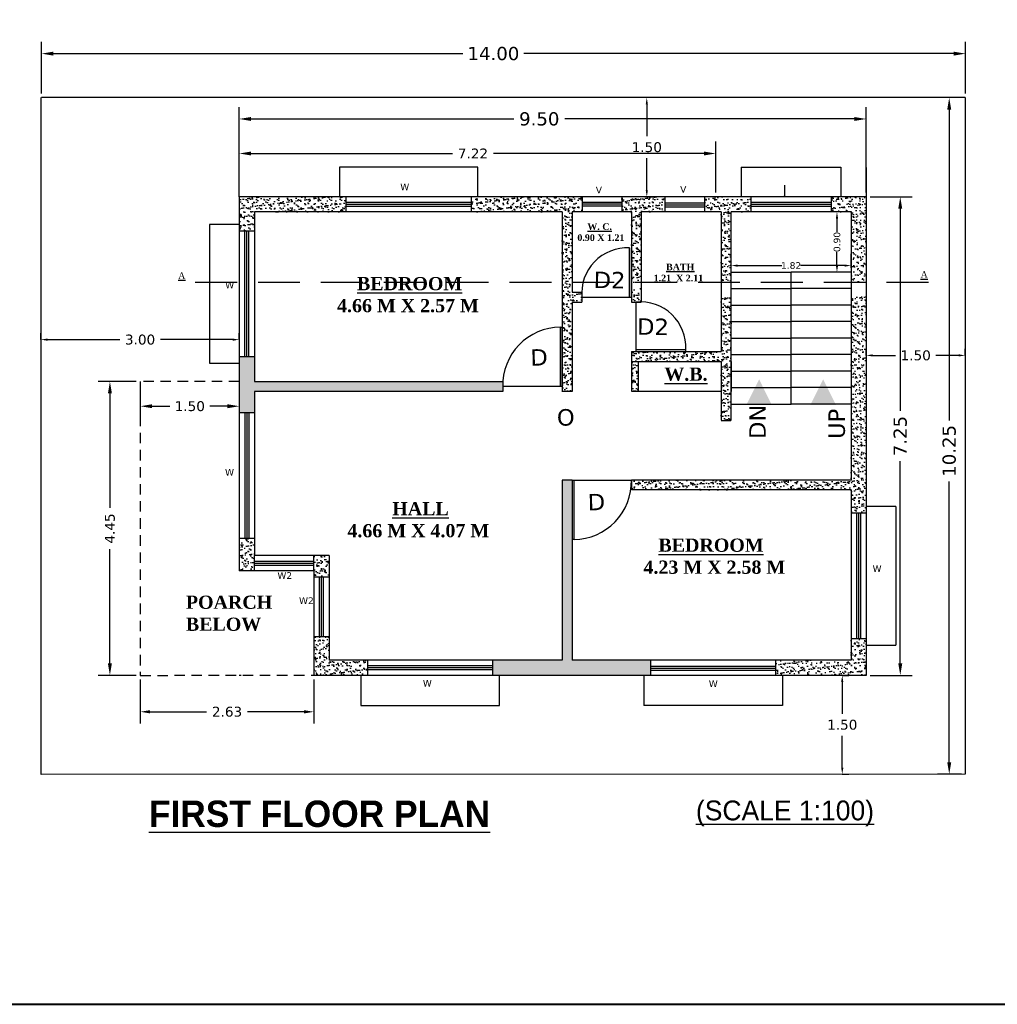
# Model space of a CAD drawing. Header units: millimetres. Extents: x 508 to 1792, y -198 to 270.
# Tile 3 of 9: x 1748 to 1763, y 69 to 84. Entities that reach past the tile are written whole.
import ezdxf

# ---------------------------------------------------------------- set-up
doc = ezdxf.new("R2010")
doc.units = ezdxf.units.MM
doc.linetypes.add('DASHED2', pattern=[9.525, 6.35, -3.175])
doc.styles.get("Standard").update_dxf_attribs({"font": 'verdana.ttf', "height": 0.8})
doc.dimstyles.get("Standard").update_dxf_attribs({"dimtxt": 0.8, "dimasz": 0.18, "dimexe": 0.18, "dimexo": 0.0625, "dimgap": 0.09, "dimtad": 0, "dimtih": 1, "dimtoh": 1, "dimzin": 0, "dimdsep": 46, "dimtxsty": 'Standard', "dimcen": 0.09, "dimadec": 0, "dimazin": 0, "dimtfac": 1, "dimtofl": 0, "dimtmove": 0, "dimatfit": 3, "dimfxl": 1, "dimtolj": 1, "dimtzin": 0, "dimarcsym": 0})
pattern_1 = [(37.5, (148.53607, 127.93292), (-0.0032000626, 0.0978826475), [0, -0.077216, 0, -0.08636, 0, -0.08255]), (7.5, (148.53607, 127.93292), (0.089904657, 0.14336502), [0, -0.041656, 0, -0.069596, 0, -0.02667]), (327.5, (148.47359, 127.93292), (0.158198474, 0.000287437), [0, -0.0254, 0, -0.09144, 0, -0.11938]), (317.5, (148.47359, 127.93292), (0.15271129, 0.044585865), [0, -0.0127, 0, -0.059944, 0, -0.06858])]
pattern_2 = [(37.5, (119.20225, 129.33045), (-0.0032000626, 0.0978826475), [0, -0.077216, 0, -0.08636, 0, -0.08255]), (7.5, (119.20225, 129.33045), (0.089904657, 0.14336502), [0, -0.041656, 0, -0.069596, 0, -0.02667]), (327.5, (119.13977, 129.33045), (0.158198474, 0.000287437), [0, -0.0254, 0, -0.09144, 0, -0.11938]), (317.5, (119.13977, 129.33045), (0.15271129, 0.044585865), [0, -0.0127, 0, -0.059944, 0, -0.06858])]
pattern_3 = [(37.5, (134.91766, 129.33337), (-0.0032000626, 0.0978826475), [0, -0.077216, 0, -0.08636, 0, -0.08255]), (7.5, (134.91766, 129.33337), (0.089904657, 0.14336502), [0, -0.041656, 0, -0.069596, 0, -0.02667]), (327.5, (134.85517, 129.33337), (0.158198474, 0.000287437), [0, -0.0254, 0, -0.09144, 0, -0.11938]), (317.5, (134.85517, 129.33337), (0.15271129, 0.044585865), [0, -0.0127, 0, -0.059944, 0, -0.06858])]

# ---------------------------------------------------------------- blocks, each defined once
blk = doc.blocks.new('*D207')
at = {"color": 0, "lineweight": -2, "transparency": 16777216}
for p, q in [((1751.775, 81.182), (1751.775, 81.955)), ((1758.995, 81.182), (1758.995, 81.955)), ((1751.955, 81.775), (1755.006, 81.775)), ((1758.815, 81.775), (1755.626, 81.775))]:
    blk.add_line(p, q, dxfattribs=at)
at = {"color": 0, "transparency": 16777216}
for points in [[(1751.955, 81.805), (1751.955, 81.745), (1751.775, 81.775)], [(1758.815, 81.805), (1758.815, 81.745), (1758.995, 81.775)]]:
    blk.add_solid(points, dxfattribs=at)
at = {"layer": 'Defpoints', "color": 0, "transparency": 16777216}
for p in [(1751.775, 81.775), (1751.775, 81.119), (1758.995, 81.119)]:
    blk.add_point(p, dxfattribs=at)
at = {"color": 0, "lineweight": 25, "transparency": 16777216, "insert": (1755.316, 81.775), "char_height": 0.8, "attachment_point": 5}
blk.add_mtext('\\A1;{\\H0.1875x;7.22}', dxfattribs=at)
blk = doc.blocks.new('*D208')
at = {"color": 0, "lineweight": -2, "transparency": 16777216}
for p, q in [((1751.775, 81.182), (1751.775, 82.478)), ((1761.275, 81.182), (1761.275, 82.478)), ((1751.955, 82.298), (1755.936, 82.298)), ((1761.095, 82.298), (1756.707, 82.298))]:
    blk.add_line(p, q, dxfattribs=at)
at = {"color": 0, "transparency": 16777216}
for points in [[(1751.955, 82.328), (1751.955, 82.268), (1751.775, 82.298)], [(1761.095, 82.328), (1761.095, 82.268), (1761.275, 82.298)]]:
    blk.add_solid(points, dxfattribs=at)
at = {"layer": 'Defpoints', "color": 0, "transparency": 16777216}
for p in [(1761.275, 82.298), (1751.775, 81.119), (1761.275, 81.119)]:
    blk.add_point(p, dxfattribs=at)
at = {"color": 0, "lineweight": 25, "transparency": 16777216, "insert": (1756.321, 82.298), "char_height": 0.8, "attachment_point": 5}
blk.add_mtext('\\A1;{\\H0.25x;9.50}', dxfattribs=at)
blk = doc.blocks.new('*D209')
at = {"color": 0, "lineweight": -2, "transparency": 16777216}
for p, q in [((1748.779, 82.683), (1748.779, 83.468)), ((1762.779, 82.683), (1762.779, 83.468)), ((1748.959, 83.288), (1755.164, 83.288)), ((1762.599, 83.288), (1756.088, 83.288))]:
    blk.add_line(p, q, dxfattribs=at)
at = {"color": 0, "transparency": 16777216}
for points in [[(1748.959, 83.318), (1748.959, 83.258), (1748.779, 83.288)], [(1762.599, 83.318), (1762.599, 83.258), (1762.779, 83.288)]]:
    blk.add_solid(points, dxfattribs=at)
at = {"layer": 'Defpoints', "color": 0, "transparency": 16777216}
for p in [(1748.779, 83.288), (1748.779, 82.621), (1762.779, 82.621)]:
    blk.add_point(p, dxfattribs=at)
at = {"color": 0, "transparency": 16777216, "insert": (1755.626, 83.288), "char_height": 0.8, "attachment_point": 5}
blk.add_mtext('\\A1;{\\H0.25x;14.00}', dxfattribs=at)
blk = doc.blocks.new('*D210')
at = {"color": 0, "lineweight": -2, "transparency": 16777216}
for p, q in [((1762.717, 82.621), (1762.353, 82.621)), ((1762.533, 82.441), (1762.533, 77.731)), ((1762.533, 72.551), (1762.533, 76.808)), ((1762.717, 72.371), (1762.353, 72.371))]:
    blk.add_line(p, q, dxfattribs=at)
at = {"color": 0, "transparency": 16777216}
for points in [[(1762.503, 82.441), (1762.563, 82.441), (1762.533, 82.621)], [(1762.503, 72.551), (1762.563, 72.551), (1762.533, 72.371)]]:
    blk.add_solid(points, dxfattribs=at)
at = {"layer": 'Defpoints', "color": 0, "transparency": 16777216}
for p in [(1762.779, 82.621), (1762.533, 72.371), (1762.779, 72.371)]:
    blk.add_point(p, dxfattribs=at)
at = {"color": 0, "transparency": 16777216, "insert": (1762.533, 77.27), "char_height": 0.8, "attachment_point": 5, "rotation": 90}
blk.add_mtext('\\A1;{\\H0.25x;10.25}', dxfattribs=at)
blk = doc.blocks.new('*D211')
at = {"color": 0, "lineweight": -2, "ltscale": 0.25, "transparency": 16777216}
for p, q in [((1761.337, 81.119), (1761.971, 81.119)), ((1761.791, 80.939), (1761.791, 77.876)), ((1761.791, 74.049), (1761.791, 77.112)), ((1761.337, 73.869), (1761.971, 73.869))]:
    blk.add_line(p, q, dxfattribs=at)
at = {"color": 0, "ltscale": 0.25, "transparency": 16777216}
for points in [[(1761.761, 80.939), (1761.821, 80.939), (1761.791, 81.119)], [(1761.761, 74.049), (1761.821, 74.049), (1761.791, 73.869)]]:
    blk.add_solid(points, dxfattribs=at)
at = {"layer": 'Defpoints', "color": 0, "ltscale": 0.25, "transparency": 16777216}
for p in [(1761.275, 81.119), (1761.275, 73.869), (1761.791, 73.869)]:
    blk.add_point(p, dxfattribs=at)
at = {"color": 0, "ltscale": 0.25, "transparency": 16777216, "insert": (1761.791, 77.494), "char_height": 0.8, "attachment_point": 5, "rotation": 90}
blk.add_mtext('\\A1;{\\H0.25x;7.25}', dxfattribs=at)
blk = doc.blocks.new('*D177')
at = {"color": 0, "lineweight": -2, "ltscale": 0.25, "transparency": 16777216}
for p, q in [((1759.227, 80.042), (1759.227, 80.257)), ((1761.047, 80.042), (1761.047, 80.257)), ((1759.327, 80.077), (1759.994, 80.077)), ((1760.947, 80.077), (1760.279, 80.077))]:
    blk.add_line(p, q, dxfattribs=at)
at = {"color": 0, "ltscale": 0.25, "transparency": 16777216}
for points in [[(1759.327, 80.093), (1759.327, 80.06), (1759.227, 80.077)], [(1760.947, 80.093), (1760.947, 80.06), (1761.047, 80.077)]]:
    blk.add_solid(points, dxfattribs=at)
at = {"layer": 'Defpoints', "color": 0, "ltscale": 0.25, "transparency": 16777216}
for p in [(1759.227, 79.979), (1761.047, 80.077), (1761.047, 79.979)]:
    blk.add_point(p, dxfattribs=at)
at = {"color": 0, "ltscale": 0.25, "transparency": 16777216, "insert": (1760.137, 80.077), "char_height": 0.8, "attachment_point": 5}
blk.add_mtext('\\A1;{\\H0.125x;1.82}', dxfattribs=at)
blk = doc.blocks.new('*D178')
at = {"color": 0, "lineweight": -2, "ltscale": 0.25, "transparency": 16777216}
for p, q in [((1760.98, 80.889), (1760.652, 80.889)), ((1760.832, 80.789), (1760.832, 80.581)), ((1760.832, 80.079), (1760.832, 80.287)), ((1760.98, 79.979), (1760.652, 79.979))]:
    blk.add_line(p, q, dxfattribs=at)
at = {"color": 0, "ltscale": 0.25, "transparency": 16777216}
for points in [[(1760.815, 80.789), (1760.849, 80.789), (1760.832, 80.889)], [(1760.815, 80.079), (1760.849, 80.079), (1760.832, 79.979)]]:
    blk.add_solid(points, dxfattribs=at)
at = {"layer": 'Defpoints', "color": 0, "ltscale": 0.25, "transparency": 16777216}
for p in [(1760.832, 80.889), (1761.043, 80.889), (1761.043, 79.979)]:
    blk.add_point(p, dxfattribs=at)
at = {"color": 0, "ltscale": 0.25, "transparency": 16777216, "insert": (1760.832, 80.434), "char_height": 0.8, "attachment_point": 5, "rotation": 90}
blk.add_mtext('\\A1;{\\H0.125x;0.90}', dxfattribs=at)
blk = doc.blocks.new('*D180')
at = {"color": 0, "lineweight": -2, "transparency": 16777216}
for p, q in [((1760.912, 73.869), (1761.012, 73.869)), ((1760.912, 73.769), (1760.912, 73.288)), ((1760.912, 72.471), (1760.912, 72.952)), ((1760.912, 72.371), (1761.012, 72.371))]:
    blk.add_line(p, q, dxfattribs=at)
at = {"color": 0, "transparency": 16777216}
for points in [[(1760.928, 73.769), (1760.895, 73.769), (1760.912, 73.869)], [(1760.929, 72.471), (1760.895, 72.471), (1760.912, 72.371)]]:
    blk.add_solid(points, dxfattribs=at)
at = {"layer": 'Defpoints', "color": 0, "transparency": 16777216}
for p in [(1760.912, 73.869), (1760.912, 72.371), (1760.912, 72.371)]:
    blk.add_point(p, dxfattribs=at)
at = {"color": 0, "lineweight": 25, "transparency": 16777216, "insert": (1760.912, 73.12), "char_height": 0.8, "attachment_point": 5}
blk.add_mtext('\\A1;{\\H0.1875x;1.50}', dxfattribs=at)
blk = doc.blocks.new('*D181')
at = {"color": 0, "lineweight": -2, "transparency": 16777216}
for p, q in [((1761.275, 78.716), (1761.275, 78.816)), ((1762.775, 78.716), (1762.775, 78.816)), ((1761.375, 78.716), (1761.721, 78.716)), ((1762.675, 78.716), (1762.328, 78.716))]:
    blk.add_line(p, q, dxfattribs=at)
at = {"color": 0, "transparency": 16777216}
for points in [[(1761.375, 78.733), (1761.375, 78.699), (1761.275, 78.716)], [(1762.675, 78.733), (1762.675, 78.699), (1762.775, 78.716)]]:
    blk.add_solid(points, dxfattribs=at)
at = {"layer": 'Defpoints', "color": 0, "transparency": 16777216}
for p in [(1761.275, 78.716), (1762.775, 78.716), (1762.775, 78.716)]:
    blk.add_point(p, dxfattribs=at)
at = {"color": 0, "lineweight": 25, "transparency": 16777216, "insert": (1762.025, 78.716), "char_height": 0.8, "attachment_point": 5}
blk.add_mtext('\\A1;{\\H0.1875x;1.50}', dxfattribs=at)
blk = doc.blocks.new('*D182')
at = {"color": 0, "lineweight": -2, "transparency": 16777216}
for p, q in [((1757.95, 82.621), (1757.85, 82.621)), ((1757.95, 82.521), (1757.95, 82.038)), ((1757.95, 81.219), (1757.95, 81.702)), ((1757.95, 81.119), (1758.05, 81.119))]:
    blk.add_line(p, q, dxfattribs=at)
at = {"color": 0, "transparency": 16777216}
for points in [[(1757.934, 82.521), (1757.967, 82.521), (1757.95, 82.621)], [(1757.934, 81.219), (1757.967, 81.219), (1757.95, 81.119)]]:
    blk.add_solid(points, dxfattribs=at)
at = {"layer": 'Defpoints', "color": 0, "transparency": 16777216}
for p in [(1757.95, 82.621), (1757.95, 82.621), (1757.95, 81.119)]:
    blk.add_point(p, dxfattribs=at)
at = {"color": 0, "lineweight": 25, "transparency": 16777216, "insert": (1757.95, 81.87), "char_height": 0.8, "attachment_point": 5}
blk.add_mtext('\\A1;{\\H0.1875x;1.50}', dxfattribs=at)
blk = doc.blocks.new('*D183')
at = {"color": 0, "lineweight": -2, "transparency": 16777216}
for p, q in [((1748.77, 78.955), (1748.77, 79.055)), ((1748.87, 78.955), (1749.963, 78.955)), ((1751.675, 78.955), (1750.581, 78.955)), ((1751.775, 78.955), (1751.775, 79.055))]:
    blk.add_line(p, q, dxfattribs=at)
at = {"color": 0, "transparency": 16777216}
for points in [[(1748.87, 78.972), (1748.87, 78.938), (1748.77, 78.955)], [(1751.675, 78.971), (1751.675, 78.938), (1751.775, 78.955)]]:
    blk.add_solid(points, dxfattribs=at)
at = {"layer": 'Defpoints', "color": 0, "transparency": 16777216}
for p in [(1748.77, 78.955), (1748.77, 78.955), (1751.775, 78.955)]:
    blk.add_point(p, dxfattribs=at)
at = {"color": 0, "lineweight": 25, "transparency": 16777216, "insert": (1750.272, 78.955), "char_height": 0.8, "attachment_point": 5}
blk.add_mtext('\\A1;{\\H0.1875x;3.00}', dxfattribs=at)
blk = doc.blocks.new('*D204')
at = {"color": 0, "lineweight": -2, "transparency": 16777216}
for p, q in [((1750.275, 78.224), (1750.275, 77.766)), ((1751.775, 78.224), (1751.775, 77.766)), ((1750.455, 77.946), (1750.721, 77.946)), ((1751.595, 77.946), (1751.328, 77.946))]:
    blk.add_line(p, q, dxfattribs=at)
at = {"color": 0, "transparency": 16777216}
for points in [[(1750.455, 77.976), (1750.455, 77.916), (1750.275, 77.946)], [(1751.595, 77.976), (1751.595, 77.916), (1751.775, 77.946)]]:
    blk.add_solid(points, dxfattribs=at)
at = {"layer": 'Defpoints', "color": 0, "transparency": 16777216}
for p in [(1750.275, 78.287), (1751.775, 78.287), (1750.275, 77.946)]:
    blk.add_point(p, dxfattribs=at)
at = {"color": 0, "lineweight": 25, "transparency": 16777216, "insert": (1751.025, 77.946), "char_height": 0.8, "attachment_point": 5}
blk.add_mtext('\\A1;{\\H0.1875x;1.50}', dxfattribs=at)
blk = doc.blocks.new('*D205')
at = {"color": 0, "lineweight": -2, "transparency": 16777216}
for p, q in [((1750.212, 78.319), (1749.635, 78.319)), ((1749.815, 78.139), (1749.815, 76.407)), ((1749.815, 74.049), (1749.815, 75.781)), ((1750.212, 73.869), (1749.635, 73.869))]:
    blk.add_line(p, q, dxfattribs=at)
at = {"color": 0, "transparency": 16777216}
for points in [[(1749.785, 78.139), (1749.845, 78.139), (1749.815, 78.319)], [(1749.785, 74.049), (1749.845, 74.049), (1749.815, 73.869)]]:
    blk.add_solid(points, dxfattribs=at)
at = {"layer": 'Defpoints', "color": 0, "transparency": 16777216}
for p in [(1750.275, 78.319), (1749.815, 73.869), (1750.275, 73.869)]:
    blk.add_point(p, dxfattribs=at)
at = {"color": 0, "transparency": 16777216, "insert": (1749.815, 76.094), "char_height": 0.8, "attachment_point": 5, "rotation": 90}
blk.add_mtext('\\A1;{\\H0.1875x;4.45}', dxfattribs=at)
blk = doc.blocks.new('*D206')
at = {"layer": 'Defpoints', "color": 0, "lineweight": -2, "transparency": 16777216}
for p, q in [((1750.275, 73.807), (1750.275, 73.137)), ((1752.905, 73.807), (1752.905, 73.137)), ((1750.425, 73.317), (1751.281, 73.317)), ((1752.755, 73.317), (1751.898, 73.317))]:
    blk.add_line(p, q, dxfattribs=at)
at = {"layer": 'Defpoints', "color": 0, "transparency": 16777216}
for p in [(1750.275, 73.869), (1752.905, 73.869), (1750.275, 73.317)]:
    blk.add_point(p, dxfattribs=at)
for points in [[(1750.425, 73.342), (1750.425, 73.292), (1750.275, 73.317)], [(1752.755, 73.342), (1752.755, 73.292), (1752.905, 73.317)]]:
    blk.add_solid(points, dxfattribs=at)
at = {"layer": 'Defpoints', "color": 0, "transparency": 16777216, "insert": (1751.59, 73.317), "char_height": 0.8, "attachment_point": 5}
blk.add_mtext('\\A1;{\\H0.1875x;2.63}', dxfattribs=at)

msp = doc.modelspace()

# ---------------------------------------------------------------- hatches: boundary and pattern name
at = {"ltscale": 0.25}
h = msp.add_hatch(dxfattribs=at)
h.set_pattern_fill('AR-SAND', color=250, scale=0.002)
h.set_pattern_definition(pattern_1)
h.paths.add_polyline_path([(1752.005, 80.889), (1753.392, 80.889), (1753.392, 81.119), (1751.775, 81.119), (1751.775, 80.599), (1752.005, 80.599)])
h = msp.add_hatch(dxfattribs=at)
h.set_pattern_fill('AR-SAND', color=250, scale=0.002)
h.set_pattern_definition(pattern_1)
h.paths.add_polyline_path([(1756.667, 80.889), (1756.667, 79.739), (1756.817, 79.739), (1756.817, 80.889), (1756.971, 80.889), (1756.971, 81.119), (1755.292, 81.119), (1755.292, 80.889), (1755.615, 80.889)])
h = msp.add_hatch(dxfattribs=at)
h.set_pattern_fill('AR-SAND', color=250, scale=0.002)
h.set_pattern_definition(pattern_1)
h.paths.add_polyline_path([(1757.717, 80.889), (1757.717, 79.821), (1757.867, 79.821), (1757.867, 80.889), (1758.224, 80.889), (1758.224, 81.119), (1757.571, 81.119), (1757.571, 80.889)])
h = msp.add_hatch(dxfattribs=at)
h.set_pattern_fill('AR-SAND', color=250, scale=0.002)
h.set_pattern_definition(pattern_2)
h.paths.add_polyline_path([(1759.077, 79.82), (1759.227, 79.82), (1759.227, 80.889), (1759.532, 80.889), (1759.532, 81.119), (1758.995, 81.119), (1758.824, 81.119), (1758.824, 80.889), (1759.077, 80.889)])
h = msp.add_hatch(dxfattribs=at)
h.set_pattern_fill('AR-SAND', color=250, scale=0.002)
h.set_pattern_definition(pattern_2)
h.paths.add_polyline_path([(1761.047, 79.82), (1761.275, 79.82), (1761.275, 81.119), (1760.742, 81.119), (1760.742, 80.889), (1761.047, 80.889)])
h = msp.add_hatch(dxfattribs=at)
h.set_pattern_fill('AR-SAND', color=250, scale=0.002)
h.set_pattern_definition(pattern_1)
h.paths.add_polyline_path([(1756.817, 79.524), (1756.967, 79.524), (1756.967, 79.594, -0.029057), (1756.964, 79.674), (1756.817, 79.674), (1756.817, 79.739), (1756.667, 79.739), (1756.667, 78.169), (1756.817, 78.169)])
h = msp.add_hatch(dxfattribs=at)
h.set_pattern_fill('AR-SAND', color=250, scale=0.002)
h.set_pattern_definition(pattern_1)
h.paths.add_polyline_path([(1757.717, 79.594), (1757.717, 79.524), (1757.79, 79.524, -0.027802), (1757.867, 79.527), (1757.867, 79.739), (1757.717, 79.739)], flags=17)
h = msp.add_hatch(dxfattribs=at)
h.set_pattern_fill('AR-SAND', color=250, scale=0.002)
h.set_pattern_definition(pattern_3)
h.paths.add_polyline_path([(1759.227, 79.61), (1759.077, 79.61), (1759.077, 78.774), (1757.717, 78.774), (1757.717, 78.624), (1759.077, 78.624), (1759.077, 77.727), (1759.227, 77.727)])
h = msp.add_hatch(dxfattribs=at)
h.set_pattern_fill('AR-SAND', color=250, scale=0.002)
h.set_pattern_definition(pattern_3)
h.paths.add_polyline_path([(1761.275, 79.609), (1761.047, 79.609), (1761.046, 76.326), (1761.274, 76.326), (1761.275, 78.169)])
h = msp.add_hatch(dxfattribs=at)
h.set_pattern_fill('AR-SAND', color=250, scale=0.002)
h.set_pattern_definition(pattern_1)
h.paths.add_polyline_path([(1751.775, 77.846), (1752.005, 77.846), (1752.005, 78.169), (1755.767, 78.169), (1755.767, 78.244, -0.009439), (1755.767, 78.277), (1755.767, 78.319), (1752.005, 78.319), (1752.005, 78.699), (1751.775, 78.699)])
h = msp.add_hatch(dxfattribs=at)
h.set_pattern_fill('AR-SAND', color=250, scale=0.002)
h.set_pattern_definition(pattern_2)
h.paths.add_polyline_path([(1757.817, 78.624), (1757.717, 78.624), (1757.717, 78.174), (1757.817, 78.174)])
at = {"lineweight": 25}
h = msp.add_hatch(color=256, dxfattribs=at)
h.set_gradient(color1=(255, 0, 0), color2=(255, 61, 61), one_color=1, tint=0.62)
h.paths.add_polyline_path([(1759.652, 78.353), (1759.457, 77.963), (1759.847, 77.963)])
h = msp.add_hatch(color=256, dxfattribs=at)
h.set_gradient(color1=(255, 0, 0), color2=(255, 61, 61), one_color=1, tint=0.62)
h.paths.add_polyline_path([(1759.652, 78.353), (1759.457, 77.963), (1759.847, 77.963)])
h = msp.add_hatch(color=256, dxfattribs=at)
h.set_gradient(color1=(255, 0, 0), color2=(255, 61, 61), one_color=1, tint=0.62)
h.paths.add_polyline_path([(1760.622, 78.353), (1760.817, 77.963), (1760.427, 77.963)])
h = msp.add_hatch(color=256, dxfattribs=at)
h.set_gradient(color1=(255, 0, 0), color2=(255, 61, 61), one_color=1, tint=0.62)
h.paths.add_polyline_path([(1760.622, 78.353), (1760.817, 77.963), (1760.427, 77.963)])
at = {"ltscale": 0.25}
h = msp.add_hatch(dxfattribs=at)
h.set_pattern_fill('AR-SAND', color=250, scale=0.002)
h.set_pattern_definition(pattern_1)
h.paths.add_polyline_path([(1758.007, 74.099), (1756.817, 74.099), (1756.817, 76.309), (1756.817, 76.309), (1756.817, 77.208), (1756.817, 76.827), (1756.667, 76.827), (1756.667, 74.099), (1755.616, 74.099), (1755.616, 73.869), (1758.007, 73.869)])
h = msp.add_hatch(dxfattribs=at)
h.set_pattern_fill('AR-SAND', color=250, scale=0.002)
h.set_pattern_definition(pattern_3)
h.paths.add_polyline_path([(1761.045, 76.326), (1761.275, 76.326), (1761.275, 76.827), (1757.718, 76.827, -0.009433), (1757.718, 76.793), (1757.718, 76.677), (1761.045, 76.677)])
h = msp.add_hatch(dxfattribs=at)
h.set_pattern_fill('AR-SAND', color=250, scale=0.002)
h.set_pattern_definition(pattern_2)
h.paths.add_polyline_path([(1752.005, 75.946), (1751.775, 75.946), (1751.775, 75.454), (1752.005, 75.454)])
h = msp.add_hatch(dxfattribs=at)
h.set_pattern_fill('AR-SAND', color=250, scale=0.002)
h.set_pattern_definition(pattern_1)
h.paths.add_polyline_path([(1752.905, 75.487, -0.009419), (1752.905, 75.454), (1752.905, 75.354), (1753.135, 75.354), (1753.135, 75.684), (1752.905, 75.684)])
h = msp.add_hatch(dxfattribs=at)
h.set_pattern_fill('AR-SAND', color=250, scale=0.002)
h.set_pattern_definition(pattern_1)
h.paths.add_polyline_path([(1753.716, 73.869), (1753.716, 74.099), (1753.135, 74.099), (1753.135, 74.454), (1752.905, 74.454), (1752.905, 73.869)])
h = msp.add_hatch(dxfattribs=at)
h.set_pattern_fill('AR-SAND', color=250, scale=0.002)
h.set_pattern_definition(pattern_3)
h.paths.add_polyline_path([(1761.275, 73.869), (1761.275, 74.426), (1761.045, 74.426), (1761.045, 74.099), (1759.907, 74.099), (1759.907, 73.869)])

# ---------------------------------------------------------------- linework, layer by layer
at = {"color": 1, "lineweight": 25}
for p, q in [((1748.77, 82.621), (1748.769, 72.368)), ((1762.775, 82.621), (1748.779, 82.621)), ((1762.775, 82.621), (1762.775, 78.169)), ((1762.775, 78.169), (1762.775, 72.371)), ((1762.775, 72.371), (1748.781, 72.368))]:
    msp.add_line(p, q, dxfattribs=at)
at = {"lineweight": 25}
for p, q in [((1755.392, 81.569), (1753.292, 81.569)), ((1753.292, 81.569), (1753.292, 81.119)), ((1755.392, 81.119), (1755.392, 81.569)), ((1759.382, 81.569), (1760.892, 81.569)), ((1759.382, 81.569), (1759.382, 81.119)), ((1760.892, 81.569), (1760.892, 81.119)), ((1761.275, 81.564), (1761.275, 78.169)), ((1751.775, 81.119), (1751.775, 75.454)), ((1758.995, 81.119), (1751.775, 81.119)), ((1761.275, 81.119), (1758.995, 81.119)), ((1752.005, 80.889), (1752.005, 78.319)), ((1755.615, 80.889), (1752.005, 80.889)), ((1756.667, 80.889), (1755.615, 80.889)), ((1756.667, 80.889), (1756.667, 78.169)), ((1757.717, 80.889), (1756.817, 80.889)), ((1756.817, 80.889), (1756.817, 79.674)), ((1757.717, 80.889), (1757.717, 79.524)), ((1759.077, 80.889), (1757.867, 80.889)), ((1757.867, 80.889), (1757.867, 79.524)), ((1759.077, 80.889), (1759.077, 78.774)), ((1759.227, 77.729), (1759.227, 80.889)), ((1761.047, 80.889), (1759.227, 80.889)), ((1761.047, 80.889), (1761.047, 76.827)), ((1751.325, 80.699), (1751.325, 78.599)), ((1751.775, 80.699), (1751.325, 80.699)), ((1759.227, 79.979), (1760.137, 79.979)), ((1759.227, 79.979), (1760.112, 79.979)), ((1760.137, 77.979), (1760.137, 79.979)), ((1760.137, 77.979), (1760.137, 79.979)), ((1760.137, 77.979), (1760.137, 79.979)), ((1761.047, 79.979), (1760.137, 79.979)), ((1760.137, 77.979), (1760.137, 79.979)), ((1761.047, 79.979), (1760.162, 79.979)), ((1756.817, 79.674), (1756.967, 79.674)), ((1756.967, 79.674), (1756.967, 79.524)), ((1759.227, 79.729), (1760.137, 79.729)), ((1759.227, 79.729), (1760.112, 79.729)), ((1761.047, 79.729), (1760.137, 79.729)), ((1761.047, 79.729), (1760.162, 79.729)), ((1756.817, 79.524), (1756.817, 78.169)), ((1756.817, 79.524), (1756.967, 79.524)), ((1757.717, 79.524), (1757.867, 79.524)), ((1759.227, 79.479), (1760.137, 79.479)), ((1759.227, 79.479), (1760.137, 79.479)), ((1761.047, 79.479), (1760.137, 79.479)), ((1761.047, 79.479), (1760.137, 79.479)), ((1759.227, 79.229), (1760.137, 79.229)), ((1759.227, 79.229), (1760.137, 79.229)), ((1761.047, 79.229), (1760.137, 79.229)), ((1761.047, 79.229), (1760.137, 79.229)), ((1759.227, 78.979), (1760.137, 78.979)), ((1759.227, 78.979), (1760.137, 78.979)), ((1761.047, 78.979), (1760.137, 78.979)), ((1761.047, 78.979), (1760.137, 78.979)), ((1757.717, 78.774), (1757.717, 78.624)), ((1757.717, 78.774), (1759.077, 78.774)), ((1757.717, 78.774), (1757.867, 78.774)), ((1757.717, 78.624), (1759.077, 78.624)), ((1759.077, 78.624), (1759.077, 77.735)), ((1759.227, 78.729), (1760.137, 78.729)), ((1759.227, 78.624), (1759.227, 78.169)), ((1761.047, 78.729), (1760.137, 78.729)), ((1761.047, 78.729), (1760.137, 78.729)), ((1751.325, 78.599), (1751.775, 78.599)), ((1759.227, 78.479), (1760.137, 78.479)), ((1759.227, 78.479), (1760.137, 78.479)), ((1761.047, 78.479), (1760.137, 78.479)), ((1761.047, 78.479), (1760.137, 78.479)), ((1755.767, 78.319), (1755.767, 78.169)), ((1752.005, 78.169), (1752.005, 75.684)), ((1755.767, 78.169), (1752.005, 78.169)), ((1756.817, 78.169), (1756.667, 78.169)), ((1757.717, 78.174), (1759.077, 78.174)), ((1759.227, 78.229), (1760.137, 78.229)), ((1759.227, 78.229), (1760.137, 78.229)), ((1761.047, 78.229), (1760.137, 78.229)), ((1761.047, 78.229), (1760.137, 78.229)), ((1761.275, 78.169), (1761.275, 73.869)), ((1759.227, 77.979), (1760.137, 77.979)), ((1759.227, 77.979), (1760.137, 77.979)), ((1761.047, 77.979), (1760.137, 77.979)), ((1761.047, 77.979), (1760.137, 77.979)), ((1759.224, 77.727), (1759.076, 77.727)), ((1756.817, 76.827), (1756.667, 76.827)), ((1761.047, 76.827), (1757.718, 76.827)), ((1759.224, 76.827), (1759.076, 76.827)), ((1761.045, 76.677), (1757.718, 76.677)), ((1759.224, 76.677), (1759.076, 76.677)), ((1761.045, 76.677), (1761.045, 74.099)), ((1761.725, 76.426), (1761.275, 76.426)), ((1761.725, 76.426), (1761.725, 74.326)), ((1752.905, 75.684), (1752.005, 75.684)), ((1753.135, 75.684), (1752.905, 75.684)), ((1753.135, 75.684), (1753.135, 74.099)), ((1752.905, 75.454), (1751.775, 75.454)), ((1752.904, 75.454), (1752.905, 73.869)), ((1761.275, 74.326), (1761.725, 74.326)), ((1756.667, 74.099), (1753.135, 74.099)), ((1758.175, 74.099), (1756.817, 74.099)), ((1761.045, 74.099), (1758.175, 74.099)), ((1751.805, 73.869), (1751.775, 73.869)), ((1761.275, 73.869), (1752.905, 73.869)), ((1757.907, 73.864), (1757.907, 73.414)), ((1760.007, 73.864), (1760.007, 73.414)), ((1760.007, 73.414), (1757.907, 73.414))]:
    msp.add_line(p, q, dxfattribs=at)
at = {"color": 5, "lineweight": 25}
for p, q in [((1753.392, 81.119), (1753.392, 80.889)), ((1755.292, 81.034), (1753.392, 81.034)), ((1755.292, 81.004), (1753.392, 81.004)), ((1755.292, 80.889), (1755.292, 81.119)), ((1756.971, 81.119), (1756.971, 80.889)), ((1756.971, 81.04), (1757.571, 81.04)), ((1756.971, 81.01), (1757.571, 81.01)), ((1757.571, 81.119), (1757.571, 80.889)), ((1758.224, 81.119), (1758.224, 80.889)), ((1758.224, 81.029), (1758.824, 81.029)), ((1758.224, 80.999), (1758.824, 80.999)), ((1758.824, 81.119), (1758.824, 80.889)), ((1759.532, 80.889), (1759.532, 81.119)), ((1760.742, 81.034), (1759.532, 81.034)), ((1760.742, 81.004), (1759.532, 81.004)), ((1760.742, 81.119), (1760.742, 80.889)), ((1755.292, 80.974), (1753.392, 80.974)), ((1756.971, 80.98), (1757.571, 80.98)), ((1758.224, 80.969), (1758.824, 80.969)), ((1760.742, 80.974), (1759.532, 80.974)), ((1752.005, 80.599), (1751.775, 80.599)), ((1751.855, 80.599), (1751.855, 78.699)), ((1751.885, 80.599), (1751.885, 78.699)), ((1751.915, 80.599), (1751.915, 78.699)), ((1751.775, 78.699), (1752.005, 78.699)), ((1752.004, 77.846), (1751.774, 77.846)), ((1751.859, 77.846), (1751.859, 75.946)), ((1751.889, 77.846), (1751.889, 75.946)), ((1751.919, 77.846), (1751.919, 75.946)), ((1761.275, 76.326), (1761.045, 76.326)), ((1761.13, 76.326), (1761.13, 74.426)), ((1761.16, 76.326), (1761.16, 74.426)), ((1761.19, 76.326), (1761.19, 74.426)), ((1751.774, 75.946), (1752.004, 75.946)), ((1752.004, 75.454), (1752.004, 75.684)), ((1752.904, 75.454), (1752.904, 75.684)), ((1752.004, 75.599), (1752.904, 75.599)), ((1752.004, 75.569), (1752.904, 75.569)), ((1752.004, 75.539), (1752.904, 75.539)), ((1753.136, 75.354), (1752.906, 75.354)), ((1752.991, 74.454), (1752.991, 75.354)), ((1753.021, 74.454), (1753.021, 75.354)), ((1753.051, 74.454), (1753.051, 75.354)), ((1753.136, 74.454), (1752.906, 74.454)), ((1761.045, 74.426), (1761.275, 74.426)), ((1753.716, 74.099), (1753.716, 73.869)), ((1755.616, 74.014), (1753.716, 74.014)), ((1755.616, 73.869), (1755.616, 74.099)), ((1758.007, 74.099), (1758.007, 73.869)), ((1759.907, 74.004), (1758.007, 74.004)), ((1759.907, 73.869), (1759.907, 74.099)), ((1755.616, 73.984), (1753.716, 73.984)), ((1755.616, 73.954), (1753.716, 73.954)), ((1759.907, 73.974), (1758.007, 73.974)), ((1759.907, 73.944), (1758.007, 73.944))]:
    msp.add_line(p, q, dxfattribs=at)
at = {"color": 30, "lineweight": 25}
for p, q in [((1757.687, 79.594), (1757.687, 80.345)), ((1757.717, 79.594), (1757.717, 80.345)), ((1757.717, 79.594), (1756.967, 79.594)), ((1757.79, 78.776), (1757.79, 79.524)), ((1756.637, 79.144), (1756.637, 78.244)), ((1756.637, 79.144), (1756.667, 79.143)), ((1756.667, 78.244), (1756.667, 79.143)), ((1757.79, 78.806), (1758.542, 78.806)), ((1757.79, 78.776), (1758.542, 78.776)), ((1758.542, 78.776), (1758.542, 78.806)), ((1756.667, 78.244), (1755.767, 78.244)), ((1756.818, 76.827), (1757.718, 76.827)), ((1756.818, 76.827), (1756.818, 75.928)), ((1756.848, 75.927), (1756.848, 76.827)), ((1756.848, 75.927), (1756.818, 75.928))]:
    msp.add_line(p, q, dxfattribs=at)
at = {"color": 3, "linetype": 'DASHED2', "ltscale": 0.1}
msp.add_line((1762.219, 79.82), (1750.8, 79.822), dxfattribs=at)
at = {"ltscale": 0.25}
for p, q in [((1757.717, 78.624), (1757.717, 78.174)), ((1757.817, 78.624), (1757.817, 78.174)), ((1752.005, 78.319), (1755.767, 78.319)), ((1756.667, 76.827), (1756.667, 74.099)), ((1756.817, 76.827), (1756.817, 74.099)), ((1757.718, 76.827), (1757.718, 76.677)), ((1753.616, 73.869), (1753.616, 73.414)), ((1755.716, 73.414), (1755.716, 73.869)), ((1753.616, 73.414), (1755.716, 73.414))]:
    msp.add_line(p, q, dxfattribs=at)
at = {"linetype": 'DASHED2', "ltscale": 0.025}
for p, q in [((1750.275, 78.319), (1750.275, 73.869)), ((1751.775, 78.319), (1750.275, 78.319)), ((1750.275, 73.869), (1752.905, 73.87))]:
    msp.add_line(p, q, dxfattribs=at)
at = {"color": 4, "ltscale": 0.25}
msp.add_line((1757.718, 76.827), (1757.718, 76.677), dxfattribs=at)
at = {"color": 7, "lineweight": 25}
msp.add_line((1752.904, 75.454), (1752.905, 75.454), dxfattribs=at)
at = {"color": 5, "lineweight": 40, "ltscale": 0.25}
msp.add_line((1731.746, 68.885), (1792.335, 68.885), dxfattribs=at)
at = {"color": 30, "lineweight": 25}
for centre, radius, start, end in [((1757.655, 79.655), 0.691, 87.2793, 185.0949), ((1757.854, 78.839), 0.688, 357.1768, 95.3459), ((1756.65, 78.261), 0.883, 90.8611, 181.081), ((1756.835, 76.81), 0.883, 270.8611, 1.081)]:
    msp.add_arc(centre, radius, start, end, dxfattribs=at)
at = {"layer": 'Defpoints'}
msp.add_line((1751.775, 81.119), (1751.775, 82.315), dxfattribs=at)
at = {"layer": 'Defpoints', "color": 0}
msp.add_line((1762.779, 72.371), (1762.779, 72.371), dxfattribs=at)

# ---------------------------------------------------------------- texts
at = {"color": 7, "lineweight": 25}
for s, rotation, p in [('D2', 359.0587, (1757.143, 79.737)), ('D2', 359.0587, (1757.801, 79.03)), ('D', 1.1164, (1756.188, 78.559)), ('O', 1.1164, (1756.59, 77.65)), ('D', 1.1164, (1757.057, 76.367))]:
    msp.add_text(s, height=0.25, rotation=rotation, dxfattribs=at).set_placement(p)
at = {"lineweight": 25}
for s, p in [('DN', (1759.753, 77.45)), ('UP', (1760.952, 77.45))]:
    msp.add_text(s, height=0.25, rotation=90, dxfattribs=at).set_placement(p)
at = {"color": 7, "lineweight": 25, "attachment_point": 1}
for s, insert, char_height, width in [('W', (1754.215, 81.317), 0.1, 0.17049), ('J', (1760.011, 81.3), 0.15, 0.14082), ('{\\fTimes New Roman|b1|i0|c0|p18;     \\LBATH    \\l     \\P1.21  X 2.11}', (1758.054, 80.105), 0.1, 0.81363), ('{\\fTimes New Roman|b0|i0|c0|p18;\\L\\C3;A}', (1750.849, 79.974), 0.1, 0.11301), ('{\\fTimes New Roman|b0|i0|c0|p18;\\L\\C3;A}', (1762.099, 79.993), 0.1, 0.11301), ('W', (1751.562, 79.831), 0.1, 0.17049), ('{\\fTimes New Roman|b1|i0|c0|p18;        \\LBEDROOM\\P\\l    4.66 M X 2.57 M}', (1752.955, 79.904), 0.2, 2.7117), ('W', (1751.56, 76.995), 0.1, 0.17049), ('{\\fTimes New Roman|b1|i0|c0|p18;         \\LHALL\\P\\l4.66 M X 4.07 M}', (1753.414, 76.494), 0.2, 2.7117), ('{\\fTimes New Roman|b1|i0|c0|p18;   \\LBEDROOM \\P\\l4.23 M X 2.58 M}', (1757.9, 75.941), 0.2, 2.42326), ('W', (1761.372, 75.536), 0.1, 0.17049), ('W2', (1752.353, 75.431), 0.1, 0.17049), ('{\\fTimes New Roman|b1|i0|c0|p18;POARCH\\PBELOW}', (1750.966, 75.077), 0.2, 1.27481), ('W2', (1752.681, 75.05), 0.1, 0.17049), ('W', (1754.557, 73.798), 0.1, 0.17049), ('W', (1758.89, 73.793), 0.1, 0.17049), ('{\\fEngravers MT|b1|i0|c0|p18;\\H0.8x;\\LFIRST FLOOR PLAN}', (1750.406, 71.972), 0.5, 7.70695), ('{\\fEngravers MT|b0|i0|c0|p18;\\H0.5x;\\L(SCALE 1:100)}', (1758.695, 71.972), 0.6, 4.72173)]:
    msp.add_mtext(s, dxfattribs=dict(at, insert=insert, char_height=char_height, width=width))
at = {"color": 7, "lineweight": 25, "extrusion": (0, 0, -1), "char_height": 0.1, "width": 0.3843, "attachment_point": 1, "text_direction": (-1, 0, 0)}
for insert in [(1757.271, 81.271), (1758.55, 81.282)]:
    msp.add_mtext('V', dxfattribs=dict(at, insert=insert))
at = {"lineweight": 25, "attachment_point": 1}
for s, insert, char_height, width in [('{\\fTimes New Roman|b1|i0|c0|p18;       \\LW. C.  \\l       \\P   0.90 X 1.21 }', (1756.785, 80.717), 0.1, 0.86168), ('{\\fTimes New Roman|b1|i0|c0|p18;\\LW.B.}', (1758.216, 78.532), 0.2, 0.75041)]:
    msp.add_mtext(s, dxfattribs=dict(at, insert=insert, char_height=char_height, width=width))

# ---------------------------------------------------------------- dimensions: what is measured, and where the dimension line sits
at = {"color": 0}
dim = msp.add_linear_dim(base=(1748.779, 83.288), p1=(1762.779, 82.621), p2=(1748.779, 82.621), text='{\\H0.25x;<>}', dimstyle='Standard', dxfattribs=at)
dim.commit()
dim.dimension.update_dxf_attribs({"geometry": '*D209', "text_midpoint": (1755.626, 83.288), "dimtype": 160})
at = {"lineweight": 25}
for base, p1, p2, angle, text, picture, middle in [((1761.275, 82.298), (1751.775, 81.119), (1761.275, 81.119), 360, '{\\H0.25x;<>}', '*D208', (1756.321, 82.298)), ((1751.775, 81.775), (1758.995, 81.119), (1751.775, 81.119), 180, '{\\H0.1875x;<>}', '*D207', (1755.316, 81.775))]:
    dim = msp.add_linear_dim(base=base, p1=p1, p2=p2, angle=angle, text=text, dimstyle='Standard', dxfattribs=at)
    dim.commit()
    dim.dimension.update_dxf_attribs({"geometry": picture, "text_midpoint": middle, "dimtype": 161})
at = {"color": 1, "lineweight": 25}
for p1, p2, text, picture, middle in [((1757.95, 81.119), (1757.95, 82.621), '{\\H0.1875x;<>}', '*D182', (1757.95, 81.87)), ((1751.775, 78.955), (1748.77, 78.955), '{\\H0.1875x;3.00}', '*D183', (1750.272, 78.955)), ((1761.275, 78.716), (1762.775, 78.716), '{\\H0.1875x;<>}', '*D181', (1762.025, 78.716)), ((1760.912, 73.869), (1760.912, 72.371), '{\\H0.1875x;<>}', '*D180', (1760.912, 73.12))]:
    dim = msp.add_aligned_dim(p1=p1, p2=p2, distance=0, text=text, dimstyle='Standard', override={"dimasz": 0.1, "dimexe": 0.1, "dimexo": 0}, dxfattribs=at)
    dim.commit()
    dim.dimension.update_dxf_attribs({"geometry": picture, "text_midpoint": middle})
at = {"color": 0}
dim = msp.add_linear_dim(base=(1762.533, 72.371), p1=(1762.779, 82.621), p2=(1762.779, 72.371), angle=270, text='{\\H0.25x;<>}', dimstyle='Standard', dxfattribs=at)
dim.commit()
dim.dimension.update_dxf_attribs({"geometry": '*D210', "text_midpoint": (1762.533, 77.27), "dimtype": 161, "text_rotation": 90})
at = {"ltscale": 0.25}
dim = msp.add_aligned_dim(p1=(1761.043, 79.979), p2=(1761.043, 80.889), distance=0.211, text='{\\H0.125x;0.90}', dimstyle='Standard', override={"dimasz": 0.1, "dimgap": 0}, dxfattribs=at)
dim.commit()
dim.dimension.update_dxf_attribs({"geometry": '*D178', "text_midpoint": (1760.832, 80.434), "text_rotation": 90})
dim = msp.add_aligned_dim(p1=(1761.275, 81.119), p2=(1761.275, 73.869), distance=0.516, text='{\\H0.25x;<>}', dimstyle='Standard', dxfattribs=at)
dim.commit()
dim.dimension.update_dxf_attribs({"geometry": '*D211', "text_midpoint": (1761.791, 77.494), "text_rotation": 90})
dim = msp.add_aligned_dim(p1=(1759.227, 79.979), p2=(1761.047, 79.979), distance=0.097, text='{\\H0.125x;<>}', dimstyle='Standard', override={"dimasz": 0.1, "dimgap": 0}, dxfattribs=at)
dim.commit()
dim.dimension.update_dxf_attribs({"geometry": '*D177', "text_midpoint": (1760.137, 80.077)})
at = {"color": 0}
dim = msp.add_aligned_dim(p1=(1750.275, 78.319), p2=(1750.275, 73.869), distance=-0.459, text='{\\H0.1875x;<>}', dimstyle='Standard', dxfattribs=at)
dim.commit()
dim.dimension.update_dxf_attribs({"geometry": '*D205', "text_midpoint": (1749.815, 76.094), "text_rotation": 90})
at = {"lineweight": 25}
dim = msp.add_aligned_dim(p1=(1751.775, 78.287), p2=(1750.275, 78.287), distance=0.34, text='{\\H0.1875x;<>}', dimstyle='Standard', dxfattribs=at)
dim.commit()
dim.dimension.update_dxf_attribs({"geometry": '*D204', "text_midpoint": (1751.025, 77.946)})
at = {"layer": 'Defpoints', "color": 0}
dim = msp.add_aligned_dim(p1=(1752.905, 73.869), p2=(1750.275, 73.869), distance=0.552, text='{\\H0.1875x;<>}', dimstyle='Standard', override={"dimasz": 0.15}, dxfattribs=at)
dim.commit()
dim.dimension.update_dxf_attribs({"geometry": '*D206', "text_midpoint": (1751.59, 73.317)})

doc.saveas('drawing.dxf')
